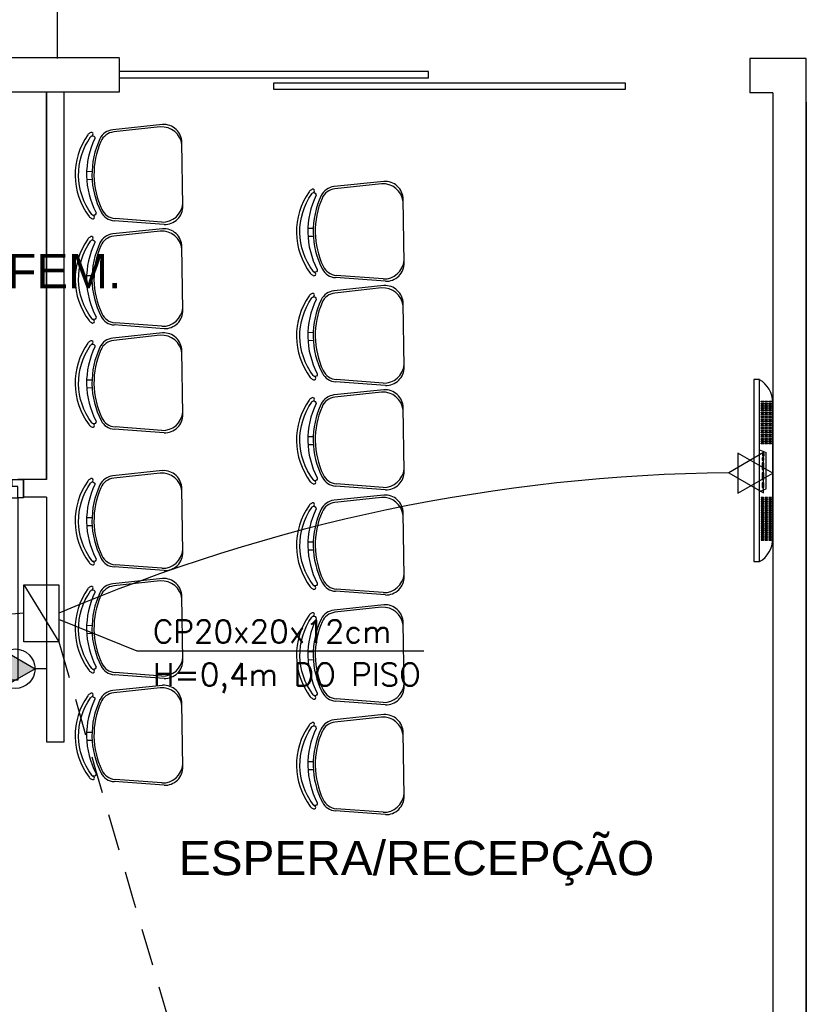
# Model space of a CAD drawing. Extents: x 56.9 to 107.9, y -246.1 to -216.8.
# Tile 11 of 14: x 86.4 to 89.8, y -231.5 to -227.2. Entities that reach past the tile are written whole.
import ezdxf
from ezdxf.enums import TextEntityAlignment as Align

# ---------------------------------------------------------------- set-up
doc = ezdxf.new("R2010")
doc.units = 0
doc.header["$MEASUREMENT"] = 0
doc.linetypes.add('HIDDEN2', pattern=[0.1875, 0.125, -0.0625])
doc.layers.get('0').update_dxf_attribs({"linetype": 'CONTINUOUS'})
for name, color, linetype in [('ARQ_TXT_AMB', 4, 'CONTINUOUS'), ('CIRCUITOS', 2, 'CONTINUOUS'), ('ELETROCALHA', 150, 'CONTINUOUS'), ('LINHA', 40, 'CONTINUOUS'), ('PAREDES1', 8, 'CONTINUOUS'), ('QUADRO_DE_CIRCUITOS', 1, 'CONTINUOUS'), ('TEXTO-LOGICA', 2, 'CONTINUOUS'), ('TOMADAS-LOGICA', 1, 'CONTINUOUS')]:
    doc.layers.add(name, color=color, linetype=linetype)
doc.styles.add('ROMANS', font='romans')
doc.styles.add('TEXTO_COTA', font='arial.ttf')

# ---------------------------------------------------------------- blocks, each defined once
blk = doc.blocks.new('TLTETO1')
blk.add_hatch(color=256).paths.add_polyline_path([(0, 1), (1.5, 3.6), (-1.5, 3.6)])
for p, q in [((-1.5, 3.6), (1.5, 3.6)), ((0, 1), (-1.5, 3.6)), ((1.5, 3.6), (0, 1)), ((0, 0), (0, 1))]:
    blk.add_line(p, q)
blk.add_circle((0, 2.733), 1.733)
at = {"style": 'ROMANS', "flags": 8}
blk.add_attdef('020', text='', height=1.6, dxfattribs=at).set_placement((3.548, 2.877), align=Align.BOTTOM_LEFT)
blk = doc.blocks.new('TGCIG02')
for points in [[(2.077, 1.667), (5.601, 1.515), (3.971, 4.643)], [(5.663, 3.759), (2.139, 3.911), (3.769, 0.783)]]:
    blk.add_lwpolyline(points, close=True)
blk = doc.blocks.new('TV_LCD_32_POLEGADAS')
at = {"layer": 'PAREDES1'}
for p, q in [((0.4081, 0.1016), (0.419, 0.1316)), ((0.579, 0.1316), (0.419, 0.1316)), ((0.5899, 0.1016), (0.579, 0.1316)), ((0.898, 0.1016), (0.1, 0.1016))]:
    blk.add_line(p, q, dxfattribs=at)
for points in [[(0.1944, 0.1439), (0.1944, 0.1526, -1), (0.1974, 0.1526), (0.1974, 0.1439, -1)], [(0.1944, 0.1269), (0.1944, 0.1356, -1), (0.1974, 0.1356), (0.1974, 0.1269, -1)], [(0.2024, 0.1439), (0.2024, 0.1526, -1), (0.2054, 0.1526), (0.2054, 0.1439, -1)], [(0.2024, 0.1269), (0.2024, 0.1356, -1), (0.2054, 0.1356), (0.2054, 0.1269, -1)], [(0.2104, 0.1439), (0.2104, 0.1526, -1), (0.2134, 0.1526), (0.2134, 0.1439, -1)], [(0.2104, 0.1269), (0.2104, 0.1356, -1), (0.2134, 0.1356), (0.2134, 0.1269, -1)], [(0.2184, 0.1439), (0.2184, 0.1526, -1), (0.2214, 0.1526), (0.2214, 0.1439, -1)], [(0.2184, 0.1269), (0.2184, 0.1356, -1), (0.2214, 0.1356), (0.2214, 0.1269, -1)], [(0.2264, 0.1439), (0.2264, 0.1526, -1), (0.2294, 0.1526), (0.2294, 0.1439, -1)], [(0.2264, 0.1269), (0.2264, 0.1356, -1), (0.2294, 0.1356), (0.2294, 0.1269, -1)], [(0.2344, 0.1439), (0.2344, 0.1526, -1), (0.2374, 0.1526), (0.2374, 0.1439, -1)], [(0.2344, 0.1269), (0.2344, 0.1356, -1), (0.2374, 0.1356), (0.2374, 0.1269, -1)], [(0.2424, 0.1439), (0.2424, 0.1526, -1), (0.2454, 0.1526), (0.2454, 0.1439, -1)], [(0.2424, 0.1269), (0.2424, 0.1356, -1), (0.2454, 0.1356), (0.2454, 0.1269, -1)], [(0.2504, 0.1439), (0.2504, 0.1526, -1), (0.2534, 0.1526), (0.2534, 0.1439, -1)], [(0.2504, 0.1269), (0.2504, 0.1356, -1), (0.2534, 0.1356), (0.2534, 0.1269, -1)], [(0.2584, 0.1439), (0.2584, 0.1526, -1), (0.2614, 0.1526), (0.2614, 0.1439, -1)], [(0.2584, 0.1269), (0.2584, 0.1356, -1), (0.2614, 0.1356), (0.2614, 0.1269, -1)], [(0.2664, 0.1439), (0.2664, 0.1526, -1), (0.2694, 0.1526), (0.2694, 0.1439, -1)], [(0.2664, 0.1269), (0.2664, 0.1356, -1), (0.2694, 0.1356), (0.2694, 0.1269, -1)], [(0.2744, 0.1439), (0.2744, 0.1526, -1), (0.2774, 0.1526), (0.2774, 0.1439, -1)], [(0.2744, 0.1269), (0.2744, 0.1356, -1), (0.2774, 0.1356), (0.2774, 0.1269, -1)], [(0.2824, 0.1439), (0.2824, 0.1526, -1), (0.2854, 0.1526), (0.2854, 0.1439, -1)], [(0.2824, 0.1269), (0.2824, 0.1356, -1), (0.2854, 0.1356), (0.2854, 0.1269, -1)], [(0.2904, 0.1439), (0.2904, 0.1526, -1), (0.2934, 0.1526), (0.2934, 0.1439, -1)], [(0.2904, 0.1269), (0.2904, 0.1356, -1), (0.2934, 0.1356), (0.2934, 0.1269, -1)], [(0.2984, 0.1439), (0.2984, 0.1526, -1), (0.3014, 0.1526), (0.3014, 0.1439, -1)], [(0.2984, 0.1269), (0.2984, 0.1356, -1), (0.3014, 0.1356), (0.3014, 0.1269, -1)], [(0.3064, 0.1439), (0.3064, 0.1526, -1), (0.3094, 0.1526), (0.3094, 0.1439, -1)], [(0.3064, 0.1269), (0.3064, 0.1356, -1), (0.3094, 0.1356), (0.3094, 0.1269, -1)], [(0.3144, 0.1439), (0.3144, 0.1526, -1), (0.3174, 0.1526), (0.3174, 0.1439, -1)], [(0.3144, 0.1269), (0.3144, 0.1356, -1), (0.3174, 0.1356), (0.3174, 0.1269, -1)], [(0.3224, 0.1439), (0.3224, 0.1526, -1), (0.3254, 0.1526), (0.3254, 0.1439, -1)], [(0.3224, 0.1269), (0.3224, 0.1356, -1), (0.3254, 0.1356), (0.3254, 0.1269, -1)], [(0.3304, 0.1439), (0.3304, 0.1526, -1), (0.3334, 0.1526), (0.3334, 0.1439, -1)], [(0.3304, 0.1269), (0.3304, 0.1356, -1), (0.3334, 0.1356), (0.3334, 0.1269, -1)], [(0.3384, 0.1439), (0.3384, 0.1526, -1), (0.3414, 0.1526), (0.3414, 0.1439, -1)], [(0.3384, 0.1269), (0.3384, 0.1356, -1), (0.3414, 0.1356), (0.3414, 0.1269, -1)], [(0.3464, 0.1439), (0.3464, 0.1526, -1), (0.3494, 0.1526), (0.3494, 0.1439, -1)], [(0.3464, 0.1269), (0.3464, 0.1356, -1), (0.3494, 0.1356), (0.3494, 0.1269, -1)], [(0.3544, 0.1439), (0.3544, 0.1526, -1), (0.3574, 0.1526), (0.3574, 0.1439, -1)], [(0.3544, 0.1269), (0.3544, 0.1356, -1), (0.3574, 0.1356), (0.3574, 0.1269, -1)], [(0.3624, 0.1439), (0.3624, 0.1526, -1), (0.3654, 0.1526), (0.3654, 0.1439, -1)], [(0.3624, 0.1269), (0.3624, 0.1356, -1), (0.3654, 0.1356), (0.3654, 0.1269, -1)], [(0.3704, 0.1439), (0.3704, 0.1526, -1), (0.3734, 0.1526), (0.3734, 0.1439, -1)], [(0.3704, 0.1269), (0.3704, 0.1356, -1), (0.3734, 0.1356), (0.3734, 0.1269, -1)], [(0.3784, 0.1439), (0.3784, 0.1526, -1), (0.3814, 0.1526), (0.3814, 0.1439, -1)], [(0.3784, 0.1269), (0.3784, 0.1356, -1), (0.3814, 0.1356), (0.3814, 0.1269, -1)], [(0.6196, 0.1439), (0.6196, 0.1526, 1), (0.6166, 0.1526), (0.6166, 0.1439, 1)], [(0.6196, 0.1269), (0.6196, 0.1356, 1), (0.6166, 0.1356), (0.6166, 0.1269, 1)], [(0.6276, 0.1439), (0.6276, 0.1526, 1), (0.6246, 0.1526), (0.6246, 0.1439, 1)], [(0.6276, 0.1269), (0.6276, 0.1356, 1), (0.6246, 0.1356), (0.6246, 0.1269, 1)], [(0.6356, 0.1439), (0.6356, 0.1526, 1), (0.6326, 0.1526), (0.6326, 0.1439, 1)], [(0.6356, 0.1269), (0.6356, 0.1356, 1), (0.6326, 0.1356), (0.6326, 0.1269, 1)], [(0.6436, 0.1439), (0.6436, 0.1526, 1), (0.6406, 0.1526), (0.6406, 0.1439, 1)], [(0.6436, 0.1269), (0.6436, 0.1356, 1), (0.6406, 0.1356), (0.6406, 0.1269, 1)], [(0.6516, 0.1439), (0.6516, 0.1526, 1), (0.6486, 0.1526), (0.6486, 0.1439, 1)], [(0.6516, 0.1269), (0.6516, 0.1356, 1), (0.6486, 0.1356), (0.6486, 0.1269, 1)], [(0.6596, 0.1439), (0.6596, 0.1526, 1), (0.6566, 0.1526), (0.6566, 0.1439, 1)], [(0.6596, 0.1269), (0.6596, 0.1356, 1), (0.6566, 0.1356), (0.6566, 0.1269, 1)], [(0.6676, 0.1439), (0.6676, 0.1526, 1), (0.6646, 0.1526), (0.6646, 0.1439, 1)], [(0.6676, 0.1269), (0.6676, 0.1356, 1), (0.6646, 0.1356), (0.6646, 0.1269, 1)], [(0.6756, 0.1439), (0.6756, 0.1526, 1), (0.6726, 0.1526), (0.6726, 0.1439, 1)], [(0.6756, 0.1269), (0.6756, 0.1356, 1), (0.6726, 0.1356), (0.6726, 0.1269, 1)], [(0.6836, 0.1439), (0.6836, 0.1526, 1), (0.6806, 0.1526), (0.6806, 0.1439, 1)], [(0.6836, 0.1269), (0.6836, 0.1356, 1), (0.6806, 0.1356), (0.6806, 0.1269, 1)], [(0.6916, 0.1439), (0.6916, 0.1526, 1), (0.6886, 0.1526), (0.6886, 0.1439, 1)], [(0.6916, 0.1269), (0.6916, 0.1356, 1), (0.6886, 0.1356), (0.6886, 0.1269, 1)], [(0.6996, 0.1439), (0.6996, 0.1526, 1), (0.6966, 0.1526), (0.6966, 0.1439, 1)], [(0.6996, 0.1269), (0.6996, 0.1356, 1), (0.6966, 0.1356), (0.6966, 0.1269, 1)], [(0.7076, 0.1439), (0.7076, 0.1526, 1), (0.7046, 0.1526), (0.7046, 0.1439, 1)], [(0.7076, 0.1269), (0.7076, 0.1356, 1), (0.7046, 0.1356), (0.7046, 0.1269, 1)], [(0.7156, 0.1439), (0.7156, 0.1526, 1), (0.7126, 0.1526), (0.7126, 0.1439, 1)], [(0.7156, 0.1269), (0.7156, 0.1356, 1), (0.7126, 0.1356), (0.7126, 0.1269, 1)], [(0.7236, 0.1439), (0.7236, 0.1526, 1), (0.7206, 0.1526), (0.7206, 0.1439, 1)], [(0.7236, 0.1269), (0.7236, 0.1356, 1), (0.7206, 0.1356), (0.7206, 0.1269, 1)], [(0.7316, 0.1439), (0.7316, 0.1526, 1), (0.7286, 0.1526), (0.7286, 0.1439, 1)], [(0.7316, 0.1269), (0.7316, 0.1356, 1), (0.7286, 0.1356), (0.7286, 0.1269, 1)], [(0.7396, 0.1439), (0.7396, 0.1526, 1), (0.7366, 0.1526), (0.7366, 0.1439, 1)], [(0.7396, 0.1269), (0.7396, 0.1356, 1), (0.7366, 0.1356), (0.7366, 0.1269, 1)], [(0.7476, 0.1439), (0.7476, 0.1526, 1), (0.7446, 0.1526), (0.7446, 0.1439, 1)], [(0.7476, 0.1269), (0.7476, 0.1356, 1), (0.7446, 0.1356), (0.7446, 0.1269, 1)], [(0.7556, 0.1439), (0.7556, 0.1526, 1), (0.7526, 0.1526), (0.7526, 0.1439, 1)], [(0.7556, 0.1269), (0.7556, 0.1356, 1), (0.7526, 0.1356), (0.7526, 0.1269, 1)], [(0.7636, 0.1439), (0.7636, 0.1526, 1), (0.7606, 0.1526), (0.7606, 0.1439, 1)], [(0.7636, 0.1269), (0.7636, 0.1356, 1), (0.7606, 0.1356), (0.7606, 0.1269, 1)], [(0.7716, 0.1439), (0.7716, 0.1526, 1), (0.7686, 0.1526), (0.7686, 0.1439, 1)], [(0.7716, 0.1269), (0.7716, 0.1356, 1), (0.7686, 0.1356), (0.7686, 0.1269, 1)], [(0.7796, 0.1439), (0.7796, 0.1526, 1), (0.7766, 0.1526), (0.7766, 0.1439, 1)], [(0.7796, 0.1269), (0.7796, 0.1356, 1), (0.7766, 0.1356), (0.7766, 0.1269, 1)], [(0.7876, 0.1439), (0.7876, 0.1526, 1), (0.7846, 0.1526), (0.7846, 0.1439, 1)], [(0.7876, 0.1269), (0.7876, 0.1356, 1), (0.7846, 0.1356), (0.7846, 0.1269, 1)], [(0.7956, 0.1439), (0.7956, 0.1526, 1), (0.7926, 0.1526), (0.7926, 0.1439, 1)], [(0.7956, 0.1269), (0.7956, 0.1356, 1), (0.7926, 0.1356), (0.7926, 0.1269, 1)], [(0.8036, 0.1439), (0.8036, 0.1526, 1), (0.8006, 0.1526), (0.8006, 0.1439, 1)], [(0.8036, 0.1269), (0.8036, 0.1356, 1), (0.8006, 0.1356), (0.8006, 0.1269, 1)], [(0.1944, 0.1099), (0.1944, 0.1186, -1), (0.1974, 0.1186), (0.1974, 0.1099, -1)], [(0.2024, 0.1099), (0.2024, 0.1186, -1), (0.2054, 0.1186), (0.2054, 0.1099, -1)], [(0.2104, 0.1099), (0.2104, 0.1186, -1), (0.2134, 0.1186), (0.2134, 0.1099, -1)], [(0.2184, 0.1099), (0.2184, 0.1186, -1), (0.2214, 0.1186), (0.2214, 0.1099, -1)], [(0.2264, 0.1099), (0.2264, 0.1186, -1), (0.2294, 0.1186), (0.2294, 0.1099, -1)], [(0.2344, 0.1099), (0.2344, 0.1186, -1), (0.2374, 0.1186), (0.2374, 0.1099, -1)], [(0.2424, 0.1099), (0.2424, 0.1186, -1), (0.2454, 0.1186), (0.2454, 0.1099, -1)], [(0.2504, 0.1099), (0.2504, 0.1186, -1), (0.2534, 0.1186), (0.2534, 0.1099, -1)], [(0.2584, 0.1099), (0.2584, 0.1186, -1), (0.2614, 0.1186), (0.2614, 0.1099, -1)], [(0.2664, 0.1099), (0.2664, 0.1186, -1), (0.2694, 0.1186), (0.2694, 0.1099, -1)], [(0.2744, 0.1099), (0.2744, 0.1186, -1), (0.2774, 0.1186), (0.2774, 0.1099, -1)], [(0.2824, 0.1099), (0.2824, 0.1186, -1), (0.2854, 0.1186), (0.2854, 0.1099, -1)], [(0.2904, 0.1099), (0.2904, 0.1186, -1), (0.2934, 0.1186), (0.2934, 0.1099, -1)], [(0.2984, 0.1099), (0.2984, 0.1186, -1), (0.3014, 0.1186), (0.3014, 0.1099, -1)], [(0.3064, 0.1099), (0.3064, 0.1186, -1), (0.3094, 0.1186), (0.3094, 0.1099, -1)], [(0.3144, 0.1099), (0.3144, 0.1186, -1), (0.3174, 0.1186), (0.3174, 0.1099, -1)], [(0.3224, 0.1099), (0.3224, 0.1186, -1), (0.3254, 0.1186), (0.3254, 0.1099, -1)], [(0.3304, 0.1099), (0.3304, 0.1186, -1), (0.3334, 0.1186), (0.3334, 0.1099, -1)], [(0.3384, 0.1099), (0.3384, 0.1186, -1), (0.3414, 0.1186), (0.3414, 0.1099, -1)], [(0.3464, 0.1099), (0.3464, 0.1186, -1), (0.3494, 0.1186), (0.3494, 0.1099, -1)], [(0.3544, 0.1099), (0.3544, 0.1186, -1), (0.3574, 0.1186), (0.3574, 0.1099, -1)], [(0.3624, 0.1099), (0.3624, 0.1186, -1), (0.3654, 0.1186), (0.3654, 0.1099, -1)], [(0.3704, 0.1099), (0.3704, 0.1186, -1), (0.3734, 0.1186), (0.3734, 0.1099, -1)], [(0.3784, 0.1099), (0.3784, 0.1186, -1), (0.3814, 0.1186), (0.3814, 0.1099, -1)], [(0.6196, 0.1099), (0.6196, 0.1186, 1), (0.6166, 0.1186), (0.6166, 0.1099, 1)], [(0.6276, 0.1099), (0.6276, 0.1186, 1), (0.6246, 0.1186), (0.6246, 0.1099, 1)], [(0.6356, 0.1099), (0.6356, 0.1186, 1), (0.6326, 0.1186), (0.6326, 0.1099, 1)], [(0.6436, 0.1099), (0.6436, 0.1186, 1), (0.6406, 0.1186), (0.6406, 0.1099, 1)], [(0.6516, 0.1099), (0.6516, 0.1186, 1), (0.6486, 0.1186), (0.6486, 0.1099, 1)], [(0.6596, 0.1099), (0.6596, 0.1186, 1), (0.6566, 0.1186), (0.6566, 0.1099, 1)], [(0.6676, 0.1099), (0.6676, 0.1186, 1), (0.6646, 0.1186), (0.6646, 0.1099, 1)], [(0.6756, 0.1099), (0.6756, 0.1186, 1), (0.6726, 0.1186), (0.6726, 0.1099, 1)], [(0.6836, 0.1099), (0.6836, 0.1186, 1), (0.6806, 0.1186), (0.6806, 0.1099, 1)], [(0.6916, 0.1099), (0.6916, 0.1186, 1), (0.6886, 0.1186), (0.6886, 0.1099, 1)], [(0.6996, 0.1099), (0.6996, 0.1186, 1), (0.6966, 0.1186), (0.6966, 0.1099, 1)], [(0.7076, 0.1099), (0.7076, 0.1186, 1), (0.7046, 0.1186), (0.7046, 0.1099, 1)], [(0.7156, 0.1099), (0.7156, 0.1186, 1), (0.7126, 0.1186), (0.7126, 0.1099, 1)], [(0.7236, 0.1099), (0.7236, 0.1186, 1), (0.7206, 0.1186), (0.7206, 0.1099, 1)], [(0.7316, 0.1099), (0.7316, 0.1186, 1), (0.7286, 0.1186), (0.7286, 0.1099, 1)], [(0.7396, 0.1099), (0.7396, 0.1186, 1), (0.7366, 0.1186), (0.7366, 0.1099, 1)], [(0.7476, 0.1099), (0.7476, 0.1186, 1), (0.7446, 0.1186), (0.7446, 0.1099, 1)], [(0.7556, 0.1099), (0.7556, 0.1186, 1), (0.7526, 0.1186), (0.7526, 0.1099, 1)], [(0.7636, 0.1099), (0.7636, 0.1186, 1), (0.7606, 0.1186), (0.7606, 0.1099, 1)], [(0.7716, 0.1099), (0.7716, 0.1186, 1), (0.7686, 0.1186), (0.7686, 0.1099, 1)], [(0.7796, 0.1099), (0.7796, 0.1186, 1), (0.7766, 0.1186), (0.7766, 0.1099, 1)], [(0.7876, 0.1099), (0.7876, 0.1186, 1), (0.7846, 0.1186), (0.7846, 0.1099, 1)], [(0.7956, 0.1099), (0.7956, 0.1186, 1), (0.7926, 0.1186), (0.7926, 0.1099, 1)], [(0.8036, 0.1099), (0.8036, 0.1186, 1), (0.8006, 0.1186), (0.8006, 0.1099, 1)]]:
    blk.add_lwpolyline(points, format="xyb", close=True, dxfattribs=at)
for points in [[(0.798, 0.16), (0.2, 0.16)], [(0.1, 0.1016), (0.1, 0.0766), (0.898, 0.0766), (0.898, 0.1016)]]:
    blk.add_lwpolyline(points, dxfattribs=at)
for points in [[(0.4244, 0.1146), (0.4344, 0.1146), (0.4344, 0.1216), (0.4244, 0.1216)], [(0.4428, 0.114), (0.4528, 0.114), (0.4528, 0.121), (0.4428, 0.121)], [(0.4641, 0.114), (0.4941, 0.114), (0.4941, 0.121), (0.4641, 0.121)], [(0.5084, 0.114), (0.5384, 0.114), (0.5384, 0.121), (0.5084, 0.121)], [(0.5526, 0.114), (0.5726, 0.114), (0.5726, 0.121), (0.5526, 0.121)]]:
    blk.add_lwpolyline(points, close=True, dxfattribs=at)
for centre, start, end in [((0.2012, 0.0432), 90.5699, 150), ((0.7968, 0.0432), 30, 89.4301)]:
    blk.add_arc(centre, 0.1168, start, end, dxfattribs=at)
blk = doc.blocks.new('PORTA_80CM')
at = {"layer": 'PAREDES1'}
for p, q in [((0.825, 0.95), (0.795, 0.95)), ((0.795, 0.95), (0.795, 0.15)), ((0.825, 0.15), (0.825, 0.95)), ((0, 0.15), (0, 0.07)), ((0, 0.15), (0.025, 0.15)), ((0, 0.07), (0, 0.15)), ((0.025, 0.15), (0.025, 0.1)), ((0.795, 0.15), (0.825, 0.15)), ((0.85, 0.15), (0.825, 0.15)), ((0.825, 0.15), (0.825, 0.1)), ((0.85, 0.15), (0.85, 0.07)), ((0.85, 0.07), (0.85, 0.15)), ((0.025, 0.1), (0.05, 0.1)), ((0.05, 0.1), (0.05, 0.07)), ((0.825, 0.1), (0.8, 0.1)), ((0.8, 0.1), (0.8, 0.07)), ((0.05, 0.07), (0, 0.07)), ((0.8, 0.07), (0.85, 0.07)), ((0.85, 0.07), (0.825, 0.07))]:
    blk.add_line(p, q, dxfattribs=at)
blk = doc.blocks.new('AREA')
at = {"style": 'TEXTO_COTA'}
for tag, p in [('AREAS:COMODO', (0, 1.75)), ('AREAS:VALOR', (0, -1.25))]:
    blk.add_attdef(tag, text='', height=2, dxfattribs=at).set_placement(p, align=Align.MIDDLE_CENTER)

msp = doc.modelspace()

# ---------------------------------------------------------------- linework, layer by layer
at = {"layer": 'CIRCUITOS', "color": 150, "linetype": 'HIDDEN2', "ltscale": 1.3}
msp.add_arc((244.2731, -185.1213), 163.9702, 195.859401, 199.122531, dxfattribs=at)
at = {"layer": 'ELETROCALHA'}
for centre, radius, start, end in [((89.5565, -236.8549), 7.6656, 90.56697, 113.13676), ((86.7222, -234.0521), 4.2592, 94.4728, 139.9367)]:
    msp.add_arc(centre, radius, start, end, dxfattribs=at)
at = {"layer": 'LINHA'}
for p, q in [((86.8866, -229.9722), (86.5444, -229.8334)), ((88.1438, -229.9722), (86.8866, -229.9722))]:
    msp.add_line(p, q, dxfattribs=at)
at = {"layer": 'PAREDES1'}
for p, q in [((80.9977, -227.3694), (86.8093, -227.3694)), ((86.8093, -227.5194), (86.8093, -227.3737)), ((89.8195, -227.3737), (89.5738, -227.3737)), ((89.5738, -227.3737), (89.5738, -227.5237)), ((89.8195, -237.565), (89.8195, -227.3737)), ((88.1638, -227.4295), (86.8093, -227.4295)), ((88.1638, -227.4595), (88.1638, -227.4295)), ((88.1638, -227.4595), (86.8093, -227.4595)), ((80.9977, -227.5194), (86.8093, -227.5194)), ((84.9596, -227.5194), (86.4896, -227.5194)), ((86.4896, -229.2194), (86.4896, -227.5194)), ((86.4896, -227.5194), (86.4896, -229.2194)), ((86.5672, -230.3695), (86.5672, -227.5194)), ((89.6738, -227.5237), (89.5738, -227.5237)), ((89.6738, -227.5237), (89.6738, -237.5694)), ((89.6738, -227.565), (89.6738, -237.565)), ((89.8195, -227.565), (89.8195, -237.565)), ((86.4896, -229.2194), (86.3896, -229.2194)), ((86.3896, -229.2971), (86.3896, -229.2194)), ((86.4896, -229.2971), (86.3896, -229.2971)), ((86.4896, -229.2971), (86.4896, -230.3695)), ((86.4896, -230.3695), (86.5672, -230.3695))]:
    msp.add_line(p, q, dxfattribs=at)
at = {"layer": 'PAREDES1', "linetype": 'BYBLOCK'}
for p, q in [((86.9986, -227.6626), (86.7802, -227.6857)), ((86.9887, -227.6732), (86.7844, -227.6954)), ((87.0878, -228.0198), (87.0834, -227.7412)), ((86.6893, -227.8692), (86.6658, -227.8696)), ((86.6898, -227.9042), (86.6663, -227.9046)), ((87.9685, -227.9119), (87.7502, -227.9349)), ((87.9587, -227.9225), (87.7544, -227.9447)), ((88.0577, -228.269), (88.0534, -227.9905)), ((87.0054, -228.101), (86.7865, -228.0848)), ((86.9953, -228.0907), (86.7904, -228.0749)), ((86.9986, -228.1195), (86.7802, -228.1426)), ((86.9887, -228.1301), (86.7844, -228.1523)), ((87.6593, -228.1185), (87.6358, -228.1189)), ((87.6598, -228.1535), (87.6363, -228.1539)), ((87.0878, -228.4767), (87.0834, -228.1981)), ((86.6893, -228.3261), (86.6658, -228.3265)), ((87.9754, -228.3503), (87.7565, -228.3341)), ((87.9653, -228.34), (87.7603, -228.3242)), ((86.6898, -228.3611), (86.6663, -228.3615)), ((87.9685, -228.3688), (87.7502, -228.3918)), ((87.9587, -228.3794), (87.7544, -228.4016)), ((88.0577, -228.7259), (88.0534, -228.4474)), ((87.0054, -228.5579), (86.7865, -228.5417)), ((86.9953, -228.5476), (86.7904, -228.5318)), ((86.9986, -228.5764), (86.7802, -228.5994)), ((86.9887, -228.587), (86.7844, -228.6092)), ((87.6593, -228.5754), (87.6358, -228.5758)), ((87.6598, -228.6104), (87.6363, -228.6108)), ((87.0878, -228.9335), (87.0834, -228.655)), ((86.6893, -228.783), (86.6658, -228.7834)), ((87.9653, -228.7969), (87.7603, -228.7811)), ((86.6898, -228.818), (86.6663, -228.8184)), ((87.9685, -228.8257), (87.7502, -228.8487)), ((87.9754, -228.8072), (87.7565, -228.791)), ((87.9587, -228.8363), (87.7544, -228.8585)), ((88.0577, -229.1828), (88.0534, -228.9043)), ((87.0054, -229.0148), (86.7865, -228.9986)), ((86.9953, -229.0045), (86.7904, -228.9887)), ((87.6593, -229.0323), (87.6358, -229.0326)), ((87.6598, -229.0673), (87.6363, -229.0676)), ((86.9986, -229.1805), (86.7802, -229.2035)), ((86.9887, -229.1911), (86.7844, -229.2133)), ((87.0878, -229.5377), (87.0834, -229.2591)), ((87.9754, -229.264), (87.7565, -229.2479)), ((87.9653, -229.2537), (87.7603, -229.238)), ((87.9686, -229.2874), (87.7502, -229.3104)), ((87.9587, -229.298), (87.7544, -229.3202)), ((86.6893, -229.3871), (86.6658, -229.3875)), ((88.0578, -229.6445), (88.0534, -229.366)), ((86.6898, -229.4221), (86.6663, -229.4225)), ((87.6593, -229.494), (87.6358, -229.4943)), ((87.6599, -229.5289), (87.6363, -229.5293)), ((87.0054, -229.6189), (86.7865, -229.6027)), ((86.9953, -229.6086), (86.7904, -229.5928)), ((86.9986, -229.6534), (86.7802, -229.6765)), ((86.9887, -229.664), (86.7844, -229.6862)), ((87.0878, -230.0106), (87.0834, -229.732)), ((87.9755, -229.7257), (87.7565, -229.7096)), ((87.9653, -229.7154), (87.7604, -229.6997)), ((87.9686, -229.7689), (87.7502, -229.7919)), ((87.9587, -229.7795), (87.7544, -229.8017)), ((86.6893, -229.86), (86.6658, -229.8604)), ((88.0578, -230.126), (88.0534, -229.8475)), ((86.6898, -229.895), (86.6663, -229.8954)), ((87.6593, -229.9755), (87.6358, -229.9758)), ((87.6599, -230.0105), (87.6363, -230.0108)), ((87.0054, -230.0918), (86.7865, -230.0756)), ((86.9953, -230.0815), (86.7904, -230.0657)), ((86.9986, -230.1219), (86.7802, -230.1449)), ((86.9887, -230.1325), (86.7844, -230.1547)), ((87.0878, -230.479), (87.0834, -230.2005)), ((87.9755, -230.2072), (87.7565, -230.1911)), ((87.9653, -230.1969), (87.7604, -230.1812)), ((87.9686, -230.2504), (87.7502, -230.2734)), ((87.9587, -230.261), (87.7544, -230.2832)), ((86.6893, -230.3285), (86.6658, -230.3288)), ((88.0578, -230.6075), (88.0534, -230.329)), ((86.6898, -230.3635), (86.6663, -230.3638)), ((87.6593, -230.457), (87.6358, -230.4573)), ((87.6599, -230.492), (87.6363, -230.4923)), ((87.0055, -230.5602), (86.7865, -230.5441)), ((86.9953, -230.5499), (86.7904, -230.5342)), ((87.9755, -230.6887), (87.7565, -230.6726)), ((87.9653, -230.6784), (87.7604, -230.6627))]:
    msp.add_line(p, q, dxfattribs=at)
at = {"layer": 'PAREDES1'}
for points in [[(94.5946, -225.8737), (86.537, -225.8737), (86.537, -227.3737)], [(86.3896, -229.2971), (86.3896, -229.2194)]]:
    msp.add_lwpolyline(points, dxfattribs=at)
msp.add_lwpolyline([(87.4866, -227.4795), (89.0266, -227.4795), (89.0266, -227.5095), (87.4866, -227.5095)], close=True, dxfattribs=at)
at = {"layer": 'PAREDES1', "linetype": 'BYBLOCK'}
for points in [[(86.7019, -227.7234, 0.237888), (86.707, -228.0495, -0.605717), (86.693, -228.0605, -0.122717), (86.6883, -228.0568, -0.323529), (86.683, -227.7168, -0.122717), (86.6876, -227.7129, -0.605717)], [(87.6718, -227.9727, 0.237888), (87.677, -228.2988, -0.605717), (87.663, -228.3098, -0.122717), (87.6583, -228.306, -0.323529), (87.6529, -227.9661, -0.122717), (87.6576, -227.9622, -0.605717)], [(86.7019, -228.1803, 0.237888), (86.707, -228.5064, -0.605717), (86.693, -228.5174, -0.122717), (86.6883, -228.5136, -0.323529), (86.683, -228.1737, -0.122717), (86.6876, -228.1698, -0.605717)], [(87.6718, -228.4296, 0.237888), (87.677, -228.7557, -0.605717), (87.663, -228.7667, -0.122717), (87.6583, -228.7629, -0.323529), (87.6529, -228.423, -0.122717), (87.6576, -228.4191, -0.605717)], [(86.7019, -228.6372, 0.237888), (86.707, -228.9633, -0.605717), (86.693, -228.9743, -0.122717), (86.6883, -228.9705, -0.323529), (86.683, -228.6306, -0.122717), (86.6876, -228.6267, -0.605717)], [(87.6718, -228.8865, 0.237888), (87.677, -229.2126, -0.605717), (87.663, -229.2236, -0.122717), (87.6583, -229.2198, -0.323529), (87.6529, -228.8799, -0.122717), (87.6576, -228.876, -0.605717)], [(86.7019, -229.2413, 0.237888), (86.707, -229.5674, -0.605717), (86.693, -229.5784, -0.122717), (86.6883, -229.5746, -0.323529), (86.683, -229.2347, -0.122717), (86.6876, -229.2308, -0.605717)], [(87.6719, -229.3482, 0.237888), (87.677, -229.6743, -0.605717), (87.6631, -229.6852, -0.122717), (87.6583, -229.6815, -0.323529), (87.653, -229.3415, -0.122717), (87.6576, -229.3376, -0.605717)], [(86.7019, -229.7142, 0.237888), (86.707, -230.0403, -0.605717), (86.693, -230.0513, -0.122717), (86.6883, -230.0476, -0.323529), (86.683, -229.7076, -0.122717), (86.6876, -229.7037, -0.605717)], [(87.6719, -229.8297, 0.237888), (87.677, -230.1558, -0.605717), (87.6631, -230.1667, -0.122717), (87.6583, -230.163, -0.323529), (87.653, -229.823, -0.122717), (87.6576, -229.8191, -0.605717)], [(86.7019, -230.1827, 0.237888), (86.707, -230.5088, -0.605717), (86.6931, -230.5197, -0.122717), (86.6883, -230.516, -0.323529), (86.683, -230.176, -0.122717), (86.6876, -230.1722, -0.605717)], [(87.6719, -230.3112, 0.237888), (87.677, -230.6373, -0.605717), (87.6631, -230.6482, -0.122717), (87.6583, -230.6445, -0.323529), (87.653, -230.3045, -0.122717), (87.6576, -230.3007, -0.605717)]]:
    msp.add_lwpolyline(points, format="xyb", close=True, dxfattribs=at)
for centre, radius, start, end in [((87.0034, -227.7425), 0.08, 0.8998, 93.469), ((86.6931, -227.7241), 0.0275, 116.0453, 144.3569), ((86.6866, -227.7048), 0.00782, 300.7107, 136.2253), ((86.7875, -227.7553), 0.07, 96.0211, 154.5045), ((86.792, -227.765), 0.07, 96.1997, 156.6359), ((86.9952, -227.7617), 0.0887, 6.4923, 94.152), ((86.9208, -227.8831), 0.3052, 145.0236, 216.776), ((87.0513, -227.881), 0.3622, 154.5045, 207.2951), ((87.0602, -227.8809), 0.3622, 156.6359, 205.1637), ((87.9651, -228.011), 0.0887, 6.4923, 94.152), ((87.9734, -227.9918), 0.08, 0.8998, 93.469), ((87.8908, -228.1324), 0.3052, 145.0236, 216.776), ((87.6631, -227.9734), 0.0275, 116.0453, 144.3569), ((87.6566, -227.9541), 0.00782, 300.7107, 136.2253), ((87.7575, -228.0046), 0.07, 96.0211, 154.5045), ((87.7619, -228.0143), 0.07, 96.1997, 156.6359), ((88.0212, -228.1303), 0.3622, 154.5045, 207.2951), ((88.0302, -228.1302), 0.3622, 156.6359, 205.1637), ((86.7916, -228.015), 0.07, 207.2951, 265.7786), ((86.7957, -228.0051), 0.07, 205.1637, 265.5999), ((86.9989, -228.0021), 0.0887, 267.6476, 355.3073), ((87.0078, -228.021), 0.08, 268.3306, 0.8998), ((86.6982, -228.0491), 0.0275, 217.4427, 245.7543), ((86.6924, -228.0686), 0.00782, 225.5743, 61.0889), ((86.6982, -228.0491), 0.0125, 217.7697, 245.7543), ((86.9952, -228.2186), 0.0887, 6.4923, 94.152), ((87.0034, -228.1994), 0.08, 0.8998, 93.469), ((86.9208, -228.34), 0.3052, 145.0236, 216.776), ((86.6931, -228.181), 0.0275, 116.0453, 144.3569), ((86.6866, -228.1617), 0.00782, 300.7107, 136.2253), ((86.7875, -228.2122), 0.07, 96.0211, 154.5045), ((86.792, -228.2219), 0.07, 96.1997, 156.6359), ((87.0513, -228.3379), 0.3622, 154.5045, 207.2951), ((87.0602, -228.3378), 0.3622, 156.6359, 205.1637), ((87.9689, -228.2513), 0.0887, 267.6476, 355.3073), ((87.6623, -228.3179), 0.00782, 225.5743, 61.0889), ((87.6682, -228.2984), 0.0125, 217.7697, 245.7543), ((87.7616, -228.2643), 0.07, 207.2951, 265.7786), ((87.7657, -228.2544), 0.07, 205.1637, 265.5999), ((87.9778, -228.2703), 0.08, 268.3306, 0.8998), ((87.6682, -228.2984), 0.0275, 217.4427, 245.7543), ((87.7575, -228.4614), 0.07, 96.0211, 154.5045), ((87.9651, -228.4679), 0.0887, 6.4923, 94.152), ((87.9734, -228.4486), 0.08, 0.8998, 93.469), ((87.8908, -228.5893), 0.3052, 145.0236, 216.776), ((87.6631, -228.4303), 0.0275, 116.0453, 144.3569), ((87.6566, -228.411), 0.00782, 300.7107, 136.2253), ((88.0212, -228.5872), 0.3622, 154.5045, 207.2951), ((87.7619, -228.4712), 0.07, 96.1997, 156.6359), ((86.9989, -228.4589), 0.0887, 267.6476, 355.3073), ((87.0078, -228.4779), 0.08, 268.3306, 0.8998), ((88.0302, -228.5871), 0.3622, 156.6359, 205.1637), ((86.6982, -228.506), 0.0275, 217.4427, 245.7543), ((86.6924, -228.5255), 0.00782, 225.5743, 61.0889), ((86.6982, -228.506), 0.0125, 217.7697, 245.7543), ((86.7916, -228.4719), 0.07, 207.2951, 265.7786), ((86.7957, -228.462), 0.07, 205.1637, 265.5999), ((86.6931, -228.6379), 0.0275, 116.0453, 144.3569), ((86.6866, -228.6186), 0.00782, 300.7107, 136.2253), ((86.7875, -228.6691), 0.07, 96.0211, 154.5045), ((86.792, -228.6788), 0.07, 96.1997, 156.6359), ((86.9952, -228.6755), 0.0887, 6.4923, 94.152), ((87.0034, -228.6563), 0.08, 0.8998, 93.469), ((86.9208, -228.7969), 0.3052, 145.0236, 216.776), ((87.0513, -228.7948), 0.3622, 154.5045, 207.2951), ((87.0602, -228.7947), 0.3622, 156.6359, 205.1637), ((87.7657, -228.7113), 0.07, 205.1637, 265.5999), ((87.9689, -228.7082), 0.0887, 267.6476, 355.3073), ((87.9778, -228.7272), 0.08, 268.3306, 0.8998), ((87.6682, -228.7553), 0.0275, 217.4427, 245.7543), ((87.6623, -228.7748), 0.00782, 225.5743, 61.0889), ((87.6682, -228.7553), 0.0125, 217.7697, 245.7543), ((87.7616, -228.7212), 0.07, 207.2951, 265.7786), ((87.9734, -228.9055), 0.08, 0.8998, 93.469), ((87.8908, -229.0461), 0.3052, 145.0236, 216.776), ((87.6631, -228.8872), 0.0275, 116.0453, 144.3569), ((87.6566, -228.8679), 0.00782, 300.7107, 136.2253), ((87.7575, -228.9183), 0.07, 96.0211, 154.5045), ((87.7619, -228.9281), 0.07, 96.1997, 156.6359), ((87.9651, -228.9248), 0.0887, 6.4923, 94.152), ((88.0212, -229.0441), 0.3622, 154.5045, 207.2951), ((88.0302, -229.044), 0.3622, 156.6359, 205.1637), ((86.7957, -228.9189), 0.07, 205.1637, 265.5999), ((86.9989, -228.9158), 0.0887, 267.6476, 355.3073), ((87.0078, -228.9348), 0.08, 268.3306, 0.8998), ((86.6982, -228.9629), 0.0275, 217.4427, 245.7543), ((86.6924, -228.9824), 0.00782, 225.5743, 61.0889), ((86.6982, -228.9629), 0.0125, 217.7697, 245.7543), ((86.7916, -228.9288), 0.07, 207.2951, 265.7786), ((87.9689, -229.1651), 0.0887, 267.6476, 355.3073), ((86.6931, -229.242), 0.0275, 116.0453, 144.3569), ((86.6866, -229.2227), 0.00782, 300.7107, 136.2253), ((86.7875, -229.2732), 0.07, 96.0211, 154.5045), ((86.792, -229.2829), 0.07, 96.1997, 156.6359), ((86.9952, -229.2796), 0.0887, 6.4923, 94.152), ((87.0034, -229.2604), 0.08, 0.8998, 93.469), ((87.7616, -229.1781), 0.07, 207.2951, 265.7786), ((87.7657, -229.1682), 0.07, 205.1637, 265.5999), ((87.9778, -229.1841), 0.08, 268.3306, 0.8998), ((86.9208, -229.401), 0.3052, 145.0236, 216.776), ((87.0513, -229.3989), 0.3622, 154.5045, 207.2951), ((87.0602, -229.3988), 0.3622, 156.6359, 205.1637), ((87.6682, -229.2122), 0.0275, 217.4427, 245.7543), ((87.6623, -229.2316), 0.00782, 225.5743, 61.0889), ((87.6682, -229.2122), 0.0125, 217.7697, 245.7543), ((87.9652, -229.3865), 0.0887, 6.4923, 94.152), ((87.9734, -229.3672), 0.08, 0.8998, 93.469), ((87.8908, -229.5078), 0.3052, 145.0236, 216.776), ((87.6631, -229.3489), 0.0275, 116.0453, 144.3569), ((87.6567, -229.3296), 0.00782, 300.7107, 136.2253), ((87.7576, -229.38), 0.07, 96.0211, 154.5045), ((87.762, -229.3898), 0.07, 96.1997, 156.6359), ((88.0213, -229.5058), 0.3622, 154.5045, 207.2951), ((88.0302, -229.5056), 0.3622, 156.6359, 205.1637), ((86.7957, -229.523), 0.07, 205.1637, 265.5999), ((86.9989, -229.5199), 0.0887, 267.6476, 355.3073), ((87.0078, -229.5389), 0.08, 268.3306, 0.8998), ((86.6982, -229.567), 0.0275, 217.4427, 245.7543), ((86.6924, -229.5865), 0.00782, 225.5743, 61.0889), ((86.6982, -229.567), 0.0125, 217.7697, 245.7543), ((86.7916, -229.5329), 0.07, 207.2951, 265.7786), ((87.9689, -229.6268), 0.0887, 267.6476, 355.3073), ((87.9778, -229.6458), 0.08, 268.3306, 0.8998), ((86.6931, -229.7149), 0.0275, 116.0453, 144.3569), ((86.6866, -229.6956), 0.00782, 300.7107, 136.2253), ((86.7875, -229.7461), 0.07, 96.0211, 154.5045), ((86.792, -229.7558), 0.07, 96.1997, 156.6359), ((86.9952, -229.7525), 0.0887, 6.4923, 94.152), ((87.0034, -229.7333), 0.08, 0.8998, 93.469), ((87.6682, -229.6738), 0.0275, 217.4427, 245.7543), ((87.6624, -229.6933), 0.00782, 225.5743, 61.0889), ((87.6682, -229.6738), 0.0125, 217.7697, 245.7543), ((87.7616, -229.6398), 0.07, 207.2951, 265.7786), ((87.7658, -229.6299), 0.07, 205.1637, 265.5999), ((86.9208, -229.8739), 0.3052, 145.0236, 216.776), ((87.0513, -229.8718), 0.3622, 154.5045, 207.2951), ((87.0602, -229.8717), 0.3622, 156.6359, 205.1637), ((87.9734, -229.8487), 0.08, 0.8998, 93.469), ((87.8908, -229.9893), 0.3052, 145.0236, 216.776), ((87.6631, -229.8304), 0.0275, 116.0453, 144.3569), ((87.6567, -229.8111), 0.00782, 300.7107, 136.2253), ((87.7576, -229.8615), 0.07, 96.0211, 154.5045), ((87.762, -229.8713), 0.07, 96.1997, 156.6359), ((87.9652, -229.868), 0.0887, 6.4923, 94.152), ((88.0213, -229.9873), 0.3622, 154.5045, 207.2951), ((88.0302, -229.9871), 0.3622, 156.6359, 205.1637), ((86.7916, -230.0058), 0.07, 207.2951, 265.7786), ((86.7957, -229.9959), 0.07, 205.1637, 265.5999), ((86.9989, -229.9929), 0.0887, 267.6476, 355.3073), ((87.0078, -230.0118), 0.08, 268.3306, 0.8998), ((86.6982, -230.0399), 0.0275, 217.4427, 245.7543), ((86.6924, -230.0594), 0.00782, 225.5743, 61.0889), ((86.6982, -230.0399), 0.0125, 217.7697, 245.7543), ((87.0034, -230.2017), 0.08, 0.8998, 93.469), ((87.9689, -230.1083), 0.0887, 267.6476, 355.3073), ((86.9208, -230.3423), 0.3052, 145.0236, 216.776), ((86.6931, -230.1834), 0.0275, 116.0453, 144.3569), ((86.6867, -230.1641), 0.00782, 300.7107, 136.2253), ((86.7876, -230.2145), 0.07, 96.0211, 154.5045), ((86.792, -230.2243), 0.07, 96.1997, 156.6359), ((86.9952, -230.221), 0.0887, 6.4923, 94.152), ((87.6682, -230.1553), 0.0125, 217.7697, 245.7543), ((87.7616, -230.1213), 0.07, 207.2951, 265.7786), ((87.7658, -230.1114), 0.07, 205.1637, 265.5999), ((87.9778, -230.1273), 0.08, 268.3306, 0.8998), ((87.0513, -230.3403), 0.3622, 154.5045, 207.2951), ((87.0602, -230.3401), 0.3622, 156.6359, 205.1637), ((87.6682, -230.1553), 0.0275, 217.4427, 245.7543), ((87.6624, -230.1748), 0.00782, 225.5743, 61.0889), ((87.9734, -230.3302), 0.08, 0.8998, 93.469), ((87.8908, -230.4708), 0.3052, 145.0236, 216.776), ((87.6631, -230.3119), 0.0275, 116.0453, 144.3569), ((87.6567, -230.2926), 0.00782, 300.7107, 136.2253), ((87.7576, -230.343), 0.07, 96.0211, 154.5045), ((87.762, -230.3528), 0.07, 96.1997, 156.6359), ((87.9652, -230.3495), 0.0887, 6.4923, 94.152), ((88.0213, -230.4688), 0.3622, 154.5045, 207.2951), ((88.0302, -230.4686), 0.3622, 156.6359, 205.1637), ((86.9989, -230.4613), 0.0887, 267.6476, 355.3073), ((86.7916, -230.4743), 0.07, 207.2951, 265.7786), ((86.7957, -230.4644), 0.07, 205.1637, 265.5999), ((87.0078, -230.4803), 0.08, 268.3306, 0.8998), ((86.6982, -230.5083), 0.0275, 217.4427, 245.7543), ((86.6924, -230.5278), 0.00782, 225.5743, 61.0889), ((86.6982, -230.5083), 0.0125, 217.7697, 245.7543), ((87.9689, -230.5898), 0.0887, 267.6476, 355.3073), ((87.7616, -230.6028), 0.07, 207.2951, 265.7786), ((87.7658, -230.5929), 0.07, 205.1637, 265.5999), ((87.9778, -230.6088), 0.08, 268.3306, 0.8998), ((87.6682, -230.6368), 0.0275, 217.4427, 245.7543), ((87.6624, -230.6563), 0.00782, 225.5743, 61.0889), ((87.6682, -230.6368), 0.0125, 217.7697, 245.7543)]:
    msp.add_arc(centre, radius, start, end, dxfattribs=at)
at = {"layer": 'QUADRO_DE_CIRCUITOS'}
msp.add_line((86.39, -229.6809), (86.5444, -229.9307), dxfattribs=at)
msp.add_lwpolyline([(86.5444, -229.6809), (86.5444, -229.9307), (86.39, -229.9307), (86.39, -229.6809)], close=True, dxfattribs=at)

# ---------------------------------------------------------------- block references
at = {"layer": 'ARQ_TXT_AMB', "linetype": 'CONTINUOUS'}
ref = msp.add_blockref('AREA', (85.9563, -228.4103), dxfattribs=dict(at, xscale=0.05999999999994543, yscale=0.05999999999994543, zscale=0.05999999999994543))
ref.add_attrib('AREAS:COMODO', 'SANIT. PNE FEM.', dxfattribs={"layer": '0', "height": 0.15, "style": 'TEXTO_COTA'}).set_placement((85.9563, -228.3053), align=Align.MIDDLE_CENTER)
ref = msp.add_blockref('AREA', (88.1118, -230.9842), dxfattribs=dict(at, xscale=0.05999999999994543, yscale=0.05999999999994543, zscale=0.05999999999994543))
ref.add_attrib('AREAS:COMODO', 'ESPERA/RECEPÇÃO', dxfattribs={"layer": '0', "height": 0.15, "style": 'TEXTO_COTA'}).set_placement((88.1118, -230.8792), align=Align.MIDDLE_CENTER)
at = {"layer": 'CIRCUITOS', "xscale": 0.0499950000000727, "yscale": 0.0499950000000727, "zscale": 0.0499950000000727, "rotation": 272.4652236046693}
msp.add_blockref('TGCIG02', (89.4334, -229.0031), dxfattribs=at)
at = {"layer": 'PAREDES1', "rotation": 270.0127005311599}
msp.add_blockref('TV_LCD_32_POLEGADAS', (89.5137, -228.6815), dxfattribs=at)
at = {"layer": 'PAREDES1', "ltscale": 10, "xscale": -1, "rotation": 180}
msp.add_blockref('PORTA_80CM', (85.5396, -229.1494), dxfattribs=at)
at = {"layer": 'TOMADAS-LOGICA', "xscale": 0.0500000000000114, "yscale": 0.0500000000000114, "zscale": 0.0500000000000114, "rotation": 90}
msp.add_blockref('TLTETO1', (86.4896, -230.049), dxfattribs=at)

# ---------------------------------------------------------------- texts
at = {"layer": 'TEXTO-LOGICA', "style": 'ROMANS'}
for s, p in [('CP20x20x12cm', (86.9562, -229.9357)), ('H=0,4m DO PISO', (86.9562, -230.1245))]:
    msp.add_text(s, height=0.1, dxfattribs=at).set_placement(p)

doc.saveas('drawing.dxf')
